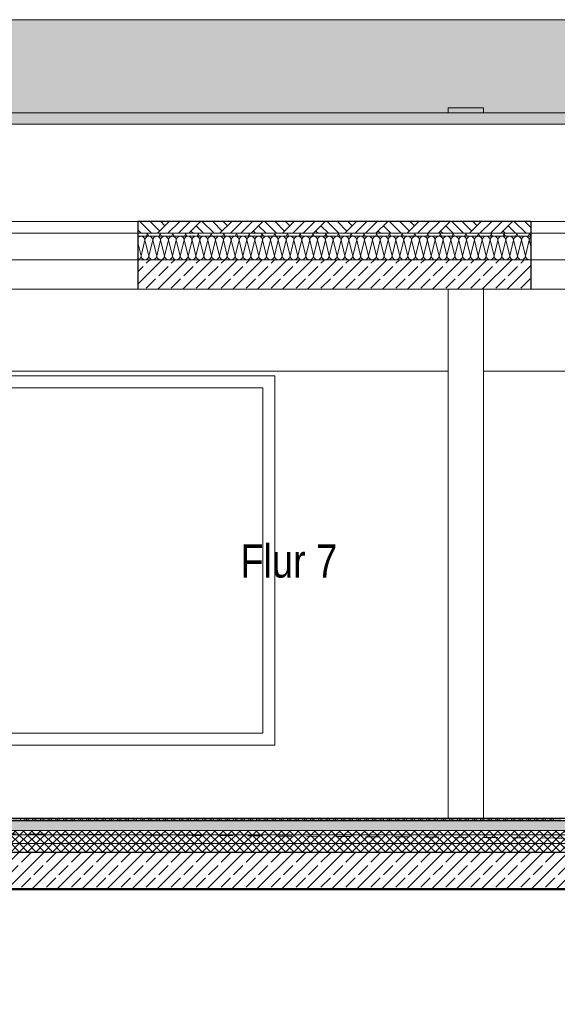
# Model space of a CAD drawing. Header units: metres. Extents: x -80 to 1923, y -189 to 69.
# Tile 249 of 256: x 1860.72 to 1864.38, y -186.52 to -179.82. Entities that reach past the tile are written whole.
import ezdxf

# ---------------------------------------------------------------- set-up
doc = ezdxf.new("R2010")
doc.units = ezdxf.units.M
doc.header["$MEASUREMENT"] = 0
doc.linetypes.add('Strichlinie_ eng', pattern=[0.115, 0.075, -0.04])
for name, color, linetype in [('00 Linien_Kreise_Splines', 7, 'Continuous'), ('Neubau_0', 7, 'Continuous'), ('Neubau_00 Schraffuren', 7, 'Continuous'), ('Neubau_10 Stütze Stahl', 7, 'Continuous'), ('Neubau_10 Wand außen', 7, 'Continuous'), ('Neubau_20 Bodenaufbau', 7, 'Continuous'), ('Neubau_20 Fundament_Bodenplatte', 7, 'Continuous'), ('Neubau_20 Unterzüge', 7, 'Continuous'), ('Neubau_30 Dach', 7, 'Continuous'), ('Neubau_90 Allgemein Beschriftung', 7, 'Continuous')]:
    doc.layers.add(name, color=color, linetype=linetype)
doc.styles.add('ERSTELLTER_STIL_2', font='ARIALN.TTF')
doc.linetypes.add('Gras', pattern='A,0,[6,995_ARC_250 PAU_GR+SC_2607011.Shx,S=0.007937,R=0,X=0,Y=0.039752],-1,0', length=1)
pattern_1 = [(45, (1852.80192, -185.2541), (-0.0848528, 0.0848528), []), (45, (1852.7595, -185.21168), (-0.0848528, 0.0848528), [0.09, -0.03])]
pattern_2 = [(45, (1852.80192, -185.254102), (-0.02828427, 0.02828427), []), (135, (1852.80192, -185.254102), (0.02828427, 0.02828427), [])]

# ---------------------------------------------------------------- blocks, each defined once
blk = doc.blocks.new('*X726', base_point=(1852.8019, -185.2541))
at = {"layer": 'Neubau_30 Dach', "color": 8, "linetype": 'Continuous', "lineweight": 18}
for p, q in [((1861.5486, -181.4274), (1861.526, -181.337)), ((1861.5486, -181.4274), (1861.5753, -181.3208)), ((1861.6019, -181.4274), (1861.5753, -181.3208)), ((1861.6019, -181.4274), (1861.6286, -181.3208)), ((1861.6553, -181.4274), (1861.6286, -181.3208)), ((1861.6553, -181.4274), (1861.6819, -181.3208)), ((1861.7086, -181.4274), (1861.6819, -181.3208)), ((1861.7086, -181.4274), (1861.7353, -181.3208)), ((1861.7619, -181.4274), (1861.7353, -181.3208)), ((1861.7619, -181.4274), (1861.7886, -181.3208)), ((1861.8153, -181.4274), (1861.7886, -181.3208)), ((1861.8153, -181.4274), (1861.8419, -181.3208)), ((1861.8686, -181.4274), (1861.8419, -181.3208)), ((1861.8686, -181.4274), (1861.8953, -181.3208)), ((1861.9219, -181.4274), (1861.8953, -181.3208)), ((1861.9219, -181.4274), (1861.9486, -181.3208)), ((1861.9753, -181.4274), (1861.9486, -181.3208)), ((1861.9753, -181.4274), (1862.0019, -181.3208)), ((1862.0286, -181.4274), (1862.0019, -181.3208)), ((1862.0286, -181.4274), (1862.0553, -181.3208)), ((1862.0819, -181.4274), (1862.0553, -181.3208)), ((1862.0819, -181.4274), (1862.1086, -181.3208)), ((1862.1353, -181.4274), (1862.1086, -181.3208)), ((1862.1353, -181.4274), (1862.1619, -181.3208)), ((1862.1886, -181.4274), (1862.1619, -181.3208)), ((1862.1886, -181.4274), (1862.2153, -181.3208)), ((1862.2419, -181.4274), (1862.2153, -181.3208)), ((1862.2419, -181.4274), (1862.2686, -181.3208)), ((1862.2953, -181.4274), (1862.2686, -181.3208)), ((1862.2953, -181.4274), (1862.3219, -181.3208)), ((1862.3486, -181.4274), (1862.3219, -181.3208)), ((1862.3486, -181.4274), (1862.3753, -181.3208)), ((1862.4019, -181.4274), (1862.3753, -181.3208)), ((1862.4019, -181.4274), (1862.4286, -181.3208)), ((1862.4553, -181.4274), (1862.4286, -181.3208)), ((1862.4553, -181.4274), (1862.4819, -181.3208)), ((1862.5086, -181.4274), (1862.4819, -181.3208)), ((1862.5086, -181.4274), (1862.5353, -181.3208)), ((1862.5619, -181.4274), (1862.5353, -181.3208)), ((1862.5619, -181.4274), (1862.5886, -181.3208)), ((1862.6153, -181.4274), (1862.5886, -181.3208)), ((1862.6153, -181.4274), (1862.6419, -181.3208)), ((1862.6686, -181.4274), (1862.6419, -181.3208)), ((1862.6686, -181.4274), (1862.6953, -181.3208)), ((1862.7219, -181.4274), (1862.6953, -181.3208)), ((1862.7219, -181.4274), (1862.7486, -181.3208)), ((1862.7753, -181.4274), (1862.7486, -181.3208)), ((1862.7753, -181.4274), (1862.8019, -181.3208)), ((1862.8286, -181.4274), (1862.8019, -181.3208)), ((1862.8286, -181.4274), (1862.8553, -181.3208)), ((1862.8819, -181.4274), (1862.8553, -181.3208)), ((1862.8819, -181.4274), (1862.9086, -181.3208)), ((1862.9353, -181.4274), (1862.9086, -181.3208)), ((1862.9353, -181.4274), (1862.9619, -181.3208)), ((1862.9886, -181.4274), (1862.9619, -181.3208)), ((1862.9886, -181.4274), (1863.0153, -181.3208)), ((1863.0419, -181.4274), (1863.0153, -181.3208)), ((1863.0419, -181.4274), (1863.0686, -181.3208)), ((1863.0953, -181.4274), (1863.0686, -181.3208)), ((1863.0953, -181.4274), (1863.1219, -181.3208)), ((1863.1486, -181.4274), (1863.1219, -181.3208)), ((1863.1486, -181.4274), (1863.1753, -181.3208)), ((1863.2019, -181.4274), (1863.1753, -181.3208)), ((1863.2019, -181.4274), (1863.2286, -181.3208)), ((1863.2553, -181.4274), (1863.2286, -181.3208)), ((1863.2553, -181.4274), (1863.2819, -181.3208)), ((1863.3086, -181.4274), (1863.2819, -181.3208)), ((1863.3086, -181.4274), (1863.3353, -181.3208)), ((1863.3619, -181.4274), (1863.3353, -181.3208)), ((1863.3619, -181.4274), (1863.3886, -181.3208)), ((1863.4153, -181.4274), (1863.3886, -181.3208)), ((1863.4153, -181.4274), (1863.4419, -181.3208)), ((1863.4686, -181.4274), (1863.4419, -181.3208)), ((1863.4686, -181.4274), (1863.4953, -181.3208)), ((1863.5219, -181.4274), (1863.4953, -181.3208)), ((1863.5219, -181.4274), (1863.5486, -181.3208)), ((1863.5753, -181.4274), (1863.5486, -181.3208)), ((1863.5753, -181.4274), (1863.6019, -181.3208)), ((1863.6286, -181.4274), (1863.6019, -181.3208)), ((1863.6286, -181.4274), (1863.6553, -181.3208)), ((1863.6819, -181.4274), (1863.6553, -181.3208)), ((1863.6819, -181.4274), (1863.7086, -181.3208)), ((1863.7353, -181.4274), (1863.7086, -181.3208)), ((1863.7353, -181.4274), (1863.7619, -181.3208)), ((1863.7886, -181.4274), (1863.7619, -181.3208)), ((1863.7886, -181.4274), (1863.8153, -181.3208)), ((1863.8419, -181.4274), (1863.8153, -181.3208)), ((1863.8419, -181.4274), (1863.8686, -181.3208)), ((1863.8953, -181.4274), (1863.8686, -181.3208)), ((1863.8953, -181.4274), (1863.9219, -181.3208)), ((1863.9486, -181.4274), (1863.9219, -181.3208)), ((1863.9486, -181.4274), (1863.9753, -181.3208)), ((1864.0019, -181.4274), (1863.9753, -181.3208)), ((1864.0019, -181.4274), (1864.0286, -181.3208)), ((1864.0553, -181.4274), (1864.0286, -181.3208)), ((1864.0553, -181.4274), (1864.0819, -181.3208)), ((1864.1086, -181.4274), (1864.0819, -181.3208)), ((1864.1086, -181.4274), (1864.1353, -181.3208)), ((1864.1619, -181.4274), (1864.1353, -181.3208)), ((1864.1619, -181.4274), (1864.1886, -181.3208)), ((1864.1987, -181.3613), (1864.1886, -181.3208))]:
    blk.add_line(p, q, dxfattribs=at)
for centre, start, end in [((1861.5486, -181.3208), 90, 148.02086), ((1861.5486, -181.3208), 0, 90), ((1861.6019, -181.3208), 90, 180), ((1861.6019, -181.3208), 0, 90), ((1861.6553, -181.3208), 90, 180), ((1861.6553, -181.3208), 0, 90), ((1861.7086, -181.3208), 90, 180), ((1861.7086, -181.3208), 0, 90), ((1861.7619, -181.3208), 90, 180), ((1861.7619, -181.3208), 0, 90), ((1861.8153, -181.3208), 90, 180), ((1861.8153, -181.3208), 0, 90), ((1861.8686, -181.3208), 90, 180), ((1861.8686, -181.3208), 0, 90), ((1861.9219, -181.3208), 90, 180), ((1861.9219, -181.3208), 0, 90), ((1861.9753, -181.3208), 90, 180), ((1861.9753, -181.3208), 0, 90), ((1862.0286, -181.3208), 90, 180), ((1862.0286, -181.3208), 0, 90), ((1862.0819, -181.3208), 90, 180), ((1862.0819, -181.3208), 0, 90), ((1862.1353, -181.3208), 90, 180), ((1862.1353, -181.3208), 0, 90), ((1862.1886, -181.3208), 90, 180), ((1862.1886, -181.3208), 0, 90), ((1862.2419, -181.3208), 90, 180), ((1862.2419, -181.3208), 0, 90), ((1862.2953, -181.3208), 90, 180), ((1862.2953, -181.3208), 0, 90), ((1862.3486, -181.3208), 90, 180), ((1862.3486, -181.3208), 0, 90), ((1862.4019, -181.3208), 90, 180), ((1862.4019, -181.3208), 0, 90), ((1862.4553, -181.3208), 90, 180), ((1862.4553, -181.3208), 0, 90), ((1862.5086, -181.3208), 90, 180), ((1862.5086, -181.3208), 0, 90), ((1862.5619, -181.3208), 90, 180), ((1862.5619, -181.3208), 0, 90), ((1862.6153, -181.3208), 90, 180), ((1862.6153, -181.3208), 0, 90), ((1862.6686, -181.3208), 90, 180), ((1862.6686, -181.3208), 0, 90), ((1862.7219, -181.3208), 90, 180), ((1862.7219, -181.3208), 0, 90), ((1862.7753, -181.3208), 90, 180), ((1862.7753, -181.3208), 0, 90), ((1862.8286, -181.3208), 90, 180), ((1862.8286, -181.3208), 0, 90), ((1862.8819, -181.3208), 90, 180), ((1862.8819, -181.3208), 0, 90), ((1862.9353, -181.3208), 90, 180), ((1862.9353, -181.3208), 0, 90), ((1862.9886, -181.3208), 90, 180), ((1862.9886, -181.3208), 0, 90), ((1863.0419, -181.3208), 90, 180), ((1863.0419, -181.3208), 0, 90), ((1863.0953, -181.3208), 90, 180), ((1863.0953, -181.3208), 0, 90), ((1863.1486, -181.3208), 90, 180), ((1863.1486, -181.3208), 0, 90), ((1863.2019, -181.3208), 90, 180), ((1863.2019, -181.3208), 0, 90), ((1863.2553, -181.3208), 90, 180), ((1863.2553, -181.3208), 0, 90), ((1863.3086, -181.3208), 90, 180), ((1863.3086, -181.3208), 0, 90), ((1863.3619, -181.3208), 90, 180), ((1863.3619, -181.3208), 0, 90), ((1863.4153, -181.3208), 90, 180), ((1863.4153, -181.3208), 0, 90), ((1863.4686, -181.3208), 90, 180), ((1863.4686, -181.3208), 0, 90), ((1863.5219, -181.3208), 90, 180), ((1863.5219, -181.3208), 0, 90), ((1863.5753, -181.3208), 90, 180), ((1863.5753, -181.3208), 0, 90), ((1863.6286, -181.3208), 90, 180), ((1863.6286, -181.3208), 0, 90), ((1863.6819, -181.3208), 90, 180), ((1863.6819, -181.3208), 0, 90), ((1863.7353, -181.3208), 90, 180), ((1863.7353, -181.3208), 0, 90), ((1863.7886, -181.3208), 90, 180), ((1863.7886, -181.3208), 0, 90), ((1863.8419, -181.3208), 90, 180), ((1863.8419, -181.3208), 0, 90), ((1863.8953, -181.3208), 90, 180), ((1863.8953, -181.3208), 0, 90), ((1863.9486, -181.3208), 90, 180), ((1863.9486, -181.3208), 0, 90), ((1864.0019, -181.3208), 90, 180), ((1864.0019, -181.3208), 0, 90), ((1864.0553, -181.3208), 90, 180), ((1864.0553, -181.3208), 0, 90), ((1864.1086, -181.3208), 90, 180), ((1864.1086, -181.3208), 0, 90), ((1864.1619, -181.3208), 90, 180), ((1864.1619, -181.3208), 0, 90), ((1864.2153, -181.3208), 128.3239, 180), ((1861.5219, -181.4274), 278.72888, 0), ((1861.5753, -181.4274), 180, 270), ((1861.5753, -181.4274), 270, 0), ((1861.6286, -181.4274), 180, 270), ((1861.6286, -181.4274), 270, 0), ((1861.6819, -181.4274), 180, 270), ((1861.6819, -181.4274), 270, 0), ((1861.7353, -181.4274), 180, 270), ((1861.7353, -181.4274), 270, 0), ((1861.7886, -181.4274), 180, 270), ((1861.7886, -181.4274), 270, 0), ((1861.8419, -181.4274), 180, 270), ((1861.8419, -181.4274), 270, 0), ((1861.8953, -181.4274), 180, 270), ((1861.8953, -181.4274), 270, 0), ((1861.9486, -181.4274), 180, 270), ((1861.9486, -181.4274), 270, 0), ((1862.0019, -181.4274), 180, 270), ((1862.0019, -181.4274), 270, 0), ((1862.0553, -181.4274), 180, 270), ((1862.0553, -181.4274), 270, 0), ((1862.1086, -181.4274), 180, 270), ((1862.1086, -181.4274), 270, 0), ((1862.1619, -181.4274), 180, 270), ((1862.1619, -181.4274), 270, 0), ((1862.2153, -181.4274), 180, 270), ((1862.2153, -181.4274), 270, 0), ((1862.2686, -181.4274), 180, 270), ((1862.2686, -181.4274), 270, 0), ((1862.3219, -181.4274), 180, 270), ((1862.3219, -181.4274), 270, 0), ((1862.3753, -181.4274), 180, 270), ((1862.3753, -181.4274), 270, 0), ((1862.4286, -181.4274), 180, 270), ((1862.4286, -181.4274), 270, 0), ((1862.4819, -181.4274), 180, 270), ((1862.4819, -181.4274), 270, 0), ((1862.5353, -181.4274), 180, 270), ((1862.5353, -181.4274), 270, 0), ((1862.5886, -181.4274), 180, 270), ((1862.5886, -181.4274), 270, 0), ((1862.6419, -181.4274), 180, 270), ((1862.6419, -181.4274), 270, 0), ((1862.6953, -181.4274), 180, 270), ((1862.6953, -181.4274), 270, 0), ((1862.7486, -181.4274), 180, 270), ((1862.7486, -181.4274), 270, 0), ((1862.8019, -181.4274), 180, 270), ((1862.8019, -181.4274), 270, 0), ((1862.8553, -181.4274), 180, 270), ((1862.8553, -181.4274), 270, 0), ((1862.9086, -181.4274), 180, 270), ((1862.9086, -181.4274), 270, 0), ((1862.9619, -181.4274), 180, 270), ((1862.9619, -181.4274), 270, 0), ((1863.0153, -181.4274), 180, 270), ((1863.0153, -181.4274), 270, 0), ((1863.0686, -181.4274), 180, 270), ((1863.0686, -181.4274), 270, 0), ((1863.1219, -181.4274), 180, 270), ((1863.1219, -181.4274), 270, 0), ((1863.1753, -181.4274), 180, 270), ((1863.1753, -181.4274), 270, 0), ((1863.2286, -181.4274), 180, 270), ((1863.2286, -181.4274), 270, 0), ((1863.2819, -181.4274), 180, 270), ((1863.2819, -181.4274), 270, 0), ((1863.3353, -181.4274), 180, 270), ((1863.3353, -181.4274), 270, 0), ((1863.3886, -181.4274), 180, 270), ((1863.3886, -181.4274), 270, 0), ((1863.4419, -181.4274), 180, 270), ((1863.4419, -181.4274), 270, 0), ((1863.4953, -181.4274), 180, 270), ((1863.4953, -181.4274), 270, 0), ((1863.5486, -181.4274), 180, 270), ((1863.5486, -181.4274), 270, 0), ((1863.6019, -181.4274), 180, 270), ((1863.6019, -181.4274), 270, 0), ((1863.6553, -181.4274), 180, 270), ((1863.6553, -181.4274), 270, 0), ((1863.7086, -181.4274), 180, 270), ((1863.7086, -181.4274), 270, 0), ((1863.7619, -181.4274), 180, 270), ((1863.7619, -181.4274), 270, 0), ((1863.8153, -181.4274), 180, 270), ((1863.8153, -181.4274), 270, 0), ((1863.8686, -181.4274), 180, 270), ((1863.8686, -181.4274), 270, 0), ((1863.9219, -181.4274), 180, 270), ((1863.9219, -181.4274), 270, 0), ((1863.9753, -181.4274), 180, 270), ((1863.9753, -181.4274), 270, 0), ((1864.0286, -181.4274), 180, 270), ((1864.0286, -181.4274), 270, 0), ((1864.0819, -181.4274), 180, 270), ((1864.0819, -181.4274), 270, 0), ((1864.1353, -181.4274), 180, 270), ((1864.1353, -181.4274), 270, 0), ((1864.1886, -181.4274), 180, 270), ((1864.1886, -181.4274), 270, 292.32709)]:
    blk.add_arc(centre, 0.0267, start, end, dxfattribs=at)
blk = doc.blocks.new('*X730', base_point=(1852.8019, -185.2541))
at = {"layer": 'Neubau_20 Bodenaufbau', "color": 7, "linetype": 'Continuous', "lineweight": 13}
for p, q in [((1860.6769, -185.2654), (1860.7294, -185.2654)), ((1860.7294, -185.2541), (1860.7294, -185.2691)), ((1860.7294, -185.2654), (1860.7819, -185.2654)), ((1860.7594, -185.2541), (1860.7594, -185.2691)), ((1860.7707, -185.2541), (1860.7707, -185.2691)), ((1860.7819, -185.2541), (1860.7819, -185.2691)), ((1860.7819, -185.2654), (1860.8344, -185.2654)), ((1860.8119, -185.2541), (1860.8119, -185.2691)), ((1860.8232, -185.2541), (1860.8232, -185.2691)), ((1860.8344, -185.2541), (1860.8344, -185.2691)), ((1860.8344, -185.2654), (1860.8869, -185.2654)), ((1860.8644, -185.2541), (1860.8644, -185.2691)), ((1860.8757, -185.2541), (1860.8757, -185.2691)), ((1860.8869, -185.2541), (1860.8869, -185.2691)), ((1860.8869, -185.2654), (1860.9394, -185.2654)), ((1860.9169, -185.2541), (1860.9169, -185.2691)), ((1860.9282, -185.2541), (1860.9282, -185.2691)), ((1860.9394, -185.2541), (1860.9394, -185.2691)), ((1860.9394, -185.2654), (1860.9919, -185.2654)), ((1860.9694, -185.2541), (1860.9694, -185.2691)), ((1860.9807, -185.2541), (1860.9807, -185.2691)), ((1860.9919, -185.2541), (1860.9919, -185.2691)), ((1860.9919, -185.2654), (1861.0444, -185.2654)), ((1861.0219, -185.2541), (1861.0219, -185.2691)), ((1861.0332, -185.2541), (1861.0332, -185.2691)), ((1861.0444, -185.2541), (1861.0444, -185.2691)), ((1861.0444, -185.2654), (1861.0969, -185.2654)), ((1861.0744, -185.2541), (1861.0744, -185.2691)), ((1861.0857, -185.2541), (1861.0857, -185.2691)), ((1861.0969, -185.2541), (1861.0969, -185.2691)), ((1861.0969, -185.2654), (1861.1494, -185.2654)), ((1861.1269, -185.2541), (1861.1269, -185.2691)), ((1861.1382, -185.2541), (1861.1382, -185.2691)), ((1861.1494, -185.2541), (1861.1494, -185.2691)), ((1861.1494, -185.2654), (1861.2019, -185.2654)), ((1861.1794, -185.2541), (1861.1794, -185.2691)), ((1861.1907, -185.2541), (1861.1907, -185.2691)), ((1861.2019, -185.2541), (1861.2019, -185.2691)), ((1861.2019, -185.2654), (1861.2544, -185.2654)), ((1861.2319, -185.2541), (1861.2319, -185.2691)), ((1861.2432, -185.2541), (1861.2432, -185.2691)), ((1861.2544, -185.2541), (1861.2544, -185.2691)), ((1861.2544, -185.2654), (1861.3069, -185.2654)), ((1861.2844, -185.2541), (1861.2844, -185.2691)), ((1861.2957, -185.2541), (1861.2957, -185.2691)), ((1861.3069, -185.2541), (1861.3069, -185.2691)), ((1861.3069, -185.2654), (1861.3594, -185.2654)), ((1861.3369, -185.2541), (1861.3369, -185.2691)), ((1861.3482, -185.2541), (1861.3482, -185.2691)), ((1861.3594, -185.2541), (1861.3594, -185.2691)), ((1861.3594, -185.2654), (1861.4119, -185.2654)), ((1861.3894, -185.2541), (1861.3894, -185.2691)), ((1861.4007, -185.2541), (1861.4007, -185.2691)), ((1861.4119, -185.2541), (1861.4119, -185.2691)), ((1861.4119, -185.2654), (1861.4644, -185.2654)), ((1861.4419, -185.2541), (1861.4419, -185.2691)), ((1861.4532, -185.2541), (1861.4532, -185.2691)), ((1861.4644, -185.2541), (1861.4644, -185.2691)), ((1861.4644, -185.2654), (1861.5169, -185.2654)), ((1861.4944, -185.2541), (1861.4944, -185.2691)), ((1861.5057, -185.2541), (1861.5057, -185.2691)), ((1861.5169, -185.2541), (1861.5169, -185.2691)), ((1861.5169, -185.2654), (1861.5694, -185.2654)), ((1861.5469, -185.2541), (1861.5469, -185.2691)), ((1861.5582, -185.2541), (1861.5582, -185.2691)), ((1861.5694, -185.2541), (1861.5694, -185.2691)), ((1861.5694, -185.2654), (1861.6219, -185.2654)), ((1861.5994, -185.2541), (1861.5994, -185.2691)), ((1861.6107, -185.2541), (1861.6107, -185.2691)), ((1861.6219, -185.2541), (1861.6219, -185.2691)), ((1861.6219, -185.2654), (1861.6744, -185.2654)), ((1861.6519, -185.2541), (1861.6519, -185.2691)), ((1861.6632, -185.2541), (1861.6632, -185.2691)), ((1861.6744, -185.2541), (1861.6744, -185.2691)), ((1861.6744, -185.2654), (1861.7269, -185.2654)), ((1861.7044, -185.2541), (1861.7044, -185.2691)), ((1861.7157, -185.2541), (1861.7157, -185.2691)), ((1861.7269, -185.2541), (1861.7269, -185.2691)), ((1861.7269, -185.2654), (1861.7794, -185.2654)), ((1861.7569, -185.2541), (1861.7569, -185.2691)), ((1861.7682, -185.2541), (1861.7682, -185.2691)), ((1861.7794, -185.2541), (1861.7794, -185.2691)), ((1861.7794, -185.2654), (1861.8319, -185.2654)), ((1861.8094, -185.2541), (1861.8094, -185.2691)), ((1861.8207, -185.2541), (1861.8207, -185.2691)), ((1861.8319, -185.2541), (1861.8319, -185.2691)), ((1861.8319, -185.2654), (1861.8844, -185.2654)), ((1861.8619, -185.2541), (1861.8619, -185.2691)), ((1861.8732, -185.2541), (1861.8732, -185.2691)), ((1861.8844, -185.2541), (1861.8844, -185.2691)), ((1861.8844, -185.2654), (1861.9369, -185.2654)), ((1861.9144, -185.2541), (1861.9144, -185.2691)), ((1861.9257, -185.2541), (1861.9257, -185.2691)), ((1861.9369, -185.2541), (1861.9369, -185.2691)), ((1861.9369, -185.2654), (1861.9894, -185.2654)), ((1861.9669, -185.2541), (1861.9669, -185.2691)), ((1861.9782, -185.2541), (1861.9782, -185.2691)), ((1861.9894, -185.2541), (1861.9894, -185.2691)), ((1861.9894, -185.2654), (1862.0419, -185.2654)), ((1862.0194, -185.2541), (1862.0194, -185.2691)), ((1862.0307, -185.2541), (1862.0307, -185.2691)), ((1862.0419, -185.2541), (1862.0419, -185.2691)), ((1862.0419, -185.2654), (1862.0944, -185.2654)), ((1862.0719, -185.2541), (1862.0719, -185.2691)), ((1862.0832, -185.2541), (1862.0832, -185.2691)), ((1862.0944, -185.2541), (1862.0944, -185.2691)), ((1862.0944, -185.2654), (1862.1469, -185.2654)), ((1862.1244, -185.2541), (1862.1244, -185.2691)), ((1862.1357, -185.2541), (1862.1357, -185.2691)), ((1862.1469, -185.2541), (1862.1469, -185.2691)), ((1862.1469, -185.2654), (1862.1994, -185.2654)), ((1862.1769, -185.2541), (1862.1769, -185.2691)), ((1862.1882, -185.2541), (1862.1882, -185.2691)), ((1862.1994, -185.2541), (1862.1994, -185.2691)), ((1862.1994, -185.2654), (1862.2519, -185.2654)), ((1862.2294, -185.2541), (1862.2294, -185.2691)), ((1862.2407, -185.2541), (1862.2407, -185.2691)), ((1862.2519, -185.2541), (1862.2519, -185.2691)), ((1862.2519, -185.2654), (1862.3044, -185.2654)), ((1862.2819, -185.2541), (1862.2819, -185.2691)), ((1862.2932, -185.2541), (1862.2932, -185.2691)), ((1862.3044, -185.2541), (1862.3044, -185.2691)), ((1862.3044, -185.2654), (1862.3569, -185.2654)), ((1862.3344, -185.2541), (1862.3344, -185.2691)), ((1862.3457, -185.2541), (1862.3457, -185.2691)), ((1862.3569, -185.2541), (1862.3569, -185.2691)), ((1862.3569, -185.2654), (1862.4094, -185.2654)), ((1862.3869, -185.2541), (1862.3869, -185.2691)), ((1862.3982, -185.2541), (1862.3982, -185.2691)), ((1862.4094, -185.2541), (1862.4094, -185.2691)), ((1862.4094, -185.2654), (1862.4619, -185.2654)), ((1862.4394, -185.2541), (1862.4394, -185.2691)), ((1862.4507, -185.2541), (1862.4507, -185.2691)), ((1862.4619, -185.2541), (1862.4619, -185.2691)), ((1862.4619, -185.2654), (1862.5144, -185.2654)), ((1862.4919, -185.2541), (1862.4919, -185.2691)), ((1862.5032, -185.2541), (1862.5032, -185.2691)), ((1862.5144, -185.2541), (1862.5144, -185.2691)), ((1862.5144, -185.2654), (1862.5669, -185.2654)), ((1862.5444, -185.2541), (1862.5444, -185.2691)), ((1862.5557, -185.2541), (1862.5557, -185.2691)), ((1862.5669, -185.2541), (1862.5669, -185.2691)), ((1862.5669, -185.2654), (1862.6194, -185.2654)), ((1862.5969, -185.2541), (1862.5969, -185.2691)), ((1862.6082, -185.2541), (1862.6082, -185.2691)), ((1862.6194, -185.2541), (1862.6194, -185.2691)), ((1862.6194, -185.2654), (1862.6719, -185.2654)), ((1862.6494, -185.2541), (1862.6494, -185.2691)), ((1862.6607, -185.2541), (1862.6607, -185.2691)), ((1862.6719, -185.2541), (1862.6719, -185.2691)), ((1862.6719, -185.2654), (1862.7244, -185.2654)), ((1862.7019, -185.2541), (1862.7019, -185.2691)), ((1862.7132, -185.2541), (1862.7132, -185.2691)), ((1862.7244, -185.2541), (1862.7244, -185.2691)), ((1862.7244, -185.2654), (1862.7769, -185.2654)), ((1862.7544, -185.2541), (1862.7544, -185.2691)), ((1862.7657, -185.2541), (1862.7657, -185.2691)), ((1862.7769, -185.2541), (1862.7769, -185.2691)), ((1862.7769, -185.2654), (1862.8294, -185.2654)), ((1862.8069, -185.2541), (1862.8069, -185.2691)), ((1862.8182, -185.2541), (1862.8182, -185.2691)), ((1862.8294, -185.2541), (1862.8294, -185.2691)), ((1862.8294, -185.2654), (1862.8819, -185.2654)), ((1862.8594, -185.2541), (1862.8594, -185.2691)), ((1862.8707, -185.2541), (1862.8707, -185.2691)), ((1862.8819, -185.2541), (1862.8819, -185.2691)), ((1862.8819, -185.2654), (1862.9344, -185.2654)), ((1862.9119, -185.2541), (1862.9119, -185.2691)), ((1862.9232, -185.2541), (1862.9232, -185.2691)), ((1862.9344, -185.2541), (1862.9344, -185.2691)), ((1862.9344, -185.2654), (1862.9869, -185.2654)), ((1862.9644, -185.2541), (1862.9644, -185.2691)), ((1862.9757, -185.2541), (1862.9757, -185.2691)), ((1862.9869, -185.2541), (1862.9869, -185.2691)), ((1862.9869, -185.2654), (1863.0394, -185.2654)), ((1863.0169, -185.2541), (1863.0169, -185.2691)), ((1863.0282, -185.2541), (1863.0282, -185.2691)), ((1863.0394, -185.2541), (1863.0394, -185.2691)), ((1863.0394, -185.2654), (1863.0919, -185.2654)), ((1863.0694, -185.2541), (1863.0694, -185.2691)), ((1863.0807, -185.2541), (1863.0807, -185.2691)), ((1863.0919, -185.2541), (1863.0919, -185.2691)), ((1863.0919, -185.2654), (1863.1444, -185.2654)), ((1863.1219, -185.2541), (1863.1219, -185.2691)), ((1863.1332, -185.2541), (1863.1332, -185.2691)), ((1863.1444, -185.2541), (1863.1444, -185.2691)), ((1863.1444, -185.2654), (1863.1969, -185.2654)), ((1863.1744, -185.2541), (1863.1744, -185.2691)), ((1863.1857, -185.2541), (1863.1857, -185.2691)), ((1863.1969, -185.2541), (1863.1969, -185.2691)), ((1863.1969, -185.2654), (1863.2494, -185.2654)), ((1863.2269, -185.2541), (1863.2269, -185.2691)), ((1863.2382, -185.2541), (1863.2382, -185.2691)), ((1863.2494, -185.2541), (1863.2494, -185.2691)), ((1863.2494, -185.2654), (1863.3019, -185.2654)), ((1863.2794, -185.2541), (1863.2794, -185.2691)), ((1863.2907, -185.2541), (1863.2907, -185.2691)), ((1863.3019, -185.2541), (1863.3019, -185.2691)), ((1863.3019, -185.2654), (1863.3544, -185.2654)), ((1863.3319, -185.2541), (1863.3319, -185.2691)), ((1863.3432, -185.2541), (1863.3432, -185.2691)), ((1863.3544, -185.2541), (1863.3544, -185.2691)), ((1863.3544, -185.2654), (1863.4069, -185.2654)), ((1863.3844, -185.2541), (1863.3844, -185.2691)), ((1863.3957, -185.2541), (1863.3957, -185.2691)), ((1863.4069, -185.2541), (1863.4069, -185.2691)), ((1863.4069, -185.2654), (1863.4594, -185.2654)), ((1863.4369, -185.2541), (1863.4369, -185.2691)), ((1863.4482, -185.2541), (1863.4482, -185.2691)), ((1863.4594, -185.2541), (1863.4594, -185.2691)), ((1863.4594, -185.2654), (1863.5119, -185.2654)), ((1863.4894, -185.2541), (1863.4894, -185.2691)), ((1863.5007, -185.2541), (1863.5007, -185.2691)), ((1863.5119, -185.2541), (1863.5119, -185.2691)), ((1863.5119, -185.2654), (1863.5644, -185.2654)), ((1863.5419, -185.2541), (1863.5419, -185.2691)), ((1863.5532, -185.2541), (1863.5532, -185.2691)), ((1863.5644, -185.2541), (1863.5644, -185.2691)), ((1863.5644, -185.2654), (1863.6169, -185.2654)), ((1863.5944, -185.2541), (1863.5944, -185.2691)), ((1863.6057, -185.2541), (1863.6057, -185.2691)), ((1863.6169, -185.2541), (1863.6169, -185.2691)), ((1863.6169, -185.2654), (1863.6694, -185.2654)), ((1863.6469, -185.2541), (1863.6469, -185.2691)), ((1863.6582, -185.2541), (1863.6582, -185.2691)), ((1863.6694, -185.2541), (1863.6694, -185.2691)), ((1863.6694, -185.2654), (1863.7219, -185.2654)), ((1863.6994, -185.2541), (1863.6994, -185.2691)), ((1863.7107, -185.2541), (1863.7107, -185.2691)), ((1863.7219, -185.2541), (1863.7219, -185.2691)), ((1863.7219, -185.2654), (1863.7744, -185.2654)), ((1863.7519, -185.2541), (1863.7519, -185.2691)), ((1863.7632, -185.2541), (1863.7632, -185.2691)), ((1863.7744, -185.2541), (1863.7744, -185.2691)), ((1863.7744, -185.2654), (1863.8269, -185.2654)), ((1863.8044, -185.2541), (1863.8044, -185.2691)), ((1863.8157, -185.2541), (1863.8157, -185.2691)), ((1863.8269, -185.2541), (1863.8269, -185.2691)), ((1863.8269, -185.2654), (1863.8794, -185.2654)), ((1863.8569, -185.2541), (1863.8569, -185.2691)), ((1863.8682, -185.2541), (1863.8682, -185.2691)), ((1863.8794, -185.2541), (1863.8794, -185.2691)), ((1863.8794, -185.2654), (1863.9319, -185.2654)), ((1863.9094, -185.2541), (1863.9094, -185.2691)), ((1863.9207, -185.2541), (1863.9207, -185.2691)), ((1863.9319, -185.2541), (1863.9319, -185.2691)), ((1863.9319, -185.2654), (1863.9844, -185.2654)), ((1863.9619, -185.2541), (1863.9619, -185.2691)), ((1863.9732, -185.2541), (1863.9732, -185.2691)), ((1863.9844, -185.2541), (1863.9844, -185.2691)), ((1863.9844, -185.2654), (1864.0369, -185.2654)), ((1864.0144, -185.2541), (1864.0144, -185.2691)), ((1864.0257, -185.2541), (1864.0257, -185.2691)), ((1864.0369, -185.2541), (1864.0369, -185.2691)), ((1864.0369, -185.2654), (1864.0894, -185.2654)), ((1864.0669, -185.2541), (1864.0669, -185.2691)), ((1864.0782, -185.2541), (1864.0782, -185.2691)), ((1864.0894, -185.2541), (1864.0894, -185.2691)), ((1864.0894, -185.2654), (1864.1419, -185.2654)), ((1864.1194, -185.2541), (1864.1194, -185.2691)), ((1864.1307, -185.2541), (1864.1307, -185.2691)), ((1864.1419, -185.2541), (1864.1419, -185.2691)), ((1864.1419, -185.2654), (1864.1944, -185.2654)), ((1864.1719, -185.2541), (1864.1719, -185.2691)), ((1864.1832, -185.2541), (1864.1832, -185.2691)), ((1864.1944, -185.2541), (1864.1944, -185.2691)), ((1864.1944, -185.2654), (1864.2469, -185.2654)), ((1864.2244, -185.2541), (1864.2244, -185.2691)), ((1864.2357, -185.2541), (1864.2357, -185.2691)), ((1864.2469, -185.2541), (1864.2469, -185.2691)), ((1864.2469, -185.2654), (1864.2994, -185.2654)), ((1864.2769, -185.2541), (1864.2769, -185.2691)), ((1864.2882, -185.2541), (1864.2882, -185.2691)), ((1864.2994, -185.2541), (1864.2994, -185.2691)), ((1864.2994, -185.2654), (1864.3519, -185.2654)), ((1864.3294, -185.2541), (1864.3294, -185.2691)), ((1864.3407, -185.2541), (1864.3407, -185.2691)), ((1864.3519, -185.2541), (1864.3519, -185.2691)), ((1864.3519, -185.2654), (1864.4044, -185.2654))]:
    blk.add_line(p, q, dxfattribs=at)

msp = doc.modelspace()

# ---------------------------------------------------------------- hatches: boundary and pattern name
at = {"layer": 'Neubau_00 Schraffuren', "linetype": 'Continuous', "lineweight": 0, "true_color": 0x00101f}
msp.add_hatch(color=168, dxfattribs=at).paths.add_polyline_path([(1868.0894, -179.8217), (1854.2353, -179.8217), (1854.2353, -180.4579), (1855.058, -180.7371), (1855.058, -180.5332), (1868.3114, -180.5332), (1870.1907, -180.5347)])
at = {"layer": 'Neubau_20 Bodenaufbau', "linetype": 'Continuous', "lineweight": 0, "true_color": 0x000000}
h = msp.add_hatch(dxfattribs=at)
h.set_pattern_fill('Beton_unbewehrt_0003', color=18, style=0, pattern_type=2)
h.set_pattern_definition([(45, (1852.80192, -185.2541), (-0.0707107, 0.0707107), [0.075, -0.025]), (45, (1852.80192, -185.18339), (-0.0707107, 0.0707107), [0.075, -0.025])])
h.paths.add_polyline_path([(1857.1132, -185.2691), (1857.1132, -185.3341), (1868.3713, -185.3341), (1868.3713, -185.2691)])
at = {"layer": 'Neubau_20 Bodenaufbau', "linetype": 'Continuous', "lineweight": 18}
h = msp.add_hatch(dxfattribs=at)
h.set_pattern_fill('Dämmung_hart_1_0003', color=8, style=0, pattern_type=2)
h.set_pattern_definition(pattern_2)
h.paths.add_polyline_path([(1857.1132, -185.3341), (1857.1132, -185.3641), (1868.3713, -185.3641), (1868.3713, -185.3341)])
h = msp.add_hatch(dxfattribs=at)
h.set_pattern_fill('Dämmung_hart_1_0003', color=8, style=0, pattern_type=2)
h.set_pattern_definition(pattern_2)
h.paths.add_polyline_path([(1857.1132, -185.3641), (1857.1132, -185.4241), (1868.3713, -185.4241), (1868.3713, -185.3641)])
h = msp.add_hatch(dxfattribs=at)
h.set_pattern_fill('Dämmung_hart_1_0003', color=8, style=0, pattern_type=2)
h.set_pattern_definition(pattern_2)
h.paths.add_polyline_path([(1857.1132, -185.4841), (1868.3713, -185.4841), (1868.3713, -185.4241), (1857.1132, -185.4241)])
at = {"layer": 'Neubau_20 Fundament_Bodenplatte', "linetype": 'Continuous', "lineweight": 0, "true_color": 0x000000}
h = msp.add_hatch(dxfattribs=at)
h.set_pattern_fill('Beton_Stahlbeton_0003', color=18, style=0, pattern_type=2)
h.set_pattern_definition(pattern_1)
h.paths.add_polyline_path([(1868.3713, -185.4841), (1857.1132, -185.4841), (1857.1132, -185.7341), (1868.3713, -185.7341)])
at = {"layer": 'Neubau_30 Dach', "linetype": 'Continuous', "lineweight": 18, "true_color": 0xa88f73}
h = msp.add_hatch(dxfattribs=at)
h.set_pattern_fill('Natur_Boden_gewachsen_0003', color=33, style=0, pattern_type=2)
h.set_pattern_definition([(45, (1852.80192, -185.2541), (-0.106066, 0.106066), []), (45, (1852.76657, -185.21875), (-0.212132, 0.212132), []), (45, (1852.7312, -185.1834), (-0.212132, 0.212132), []), (135, (1852.695855, -185.148036), (0.03535534, 0.03535534), [0.15, -0.15])])
h.paths.add_polyline_path([(1861.526, -181.1941), (1861.526, -181.2741), (1864.1987, -181.2741), (1864.1987, -181.1941)])
at = {"layer": 'Neubau_30 Dach', "linetype": 'Continuous', "lineweight": 0, "true_color": 0x000000}
h = msp.add_hatch(dxfattribs=at)
h.set_pattern_fill('Dämmung_weich_0003', color=18, style=0, pattern_type=2)
h.set_pattern_definition([(60, (1852.80192, -185.2541), (-0.0649519, 0.0375), []), (120, (1852.80192, -185.2541), (0.0649519, 0.0375), [])])
h.paths.add_polyline_path([(1864.1987, -181.2741), (1861.526, -181.2741), (1861.526, -181.2941), (1864.1987, -181.2941)])
h = msp.add_hatch(dxfattribs=at)
h.set_pattern_fill('Beton_Stahlbeton_0003', color=18, style=0, pattern_type=2)
h.set_pattern_definition(pattern_1)
h.paths.add_polyline_path([(1861.526, -181.6541), (1864.1987, -181.6541), (1864.1987, -181.4541), (1861.526, -181.4541)])

# ---------------------------------------------------------------- linework, layer by layer
at = {"layer": '00 Linien_Kreise_Splines', "color": 76, "linetype": 'Strichlinie_ eng', "lineweight": 18, "true_color": 0x417e00}
msp.add_lwpolyline([(1868.3548, -185.3214), (1867.3046, -185.3843), (1866.456, -185.3897), (1865.417, -185.4176), (1864.3739, -185.3864), (1861.8955, -185.3683), (1857.1116, -185.3271), (1854.5921, -185.2429), (1852.0834, -185.1937), (1849.4562, -185.1479), (1848.2185, -185.1056), (1847.1791, -185.0231), (1846.0143, -184.9862), (1845.4321, -185.0061), (1842.777, -184.8683), (1837.9439, -184.7592)], dxfattribs=at)
at = {"layer": '00 Linien_Kreise_Splines', "color": 7, "linetype": 'Continuous', "lineweight": 50}
msp.add_lwpolyline([(1838.9168, -184.8689), (1845.3745, -185.0341), (1848.2185, -185.1056), (1849.4562, -185.1479), (1852.1047, -185.1941), (1853.48, -185.2241), (1854.2526, -185.2345), (1855.058, -185.2593), (1856.9532, -185.2541), (1856.9532, -185.7341), (1868.3715, -185.7341), (1868.3714, -185.6391), (1901.6303, -185.6391), (1901.6303, -185.3153), (1907.9703, -185.2967), (1922.339, -186.4718), (1922.7582, -186.5168)], dxfattribs=at)
at = {"layer": 'Neubau_0', "color": 103, "linetype": 'Gras', "lineweight": 18, "true_color": 0x73a881}
msp.add_line((1861.526, -181.1941), (1864.1987, -181.1941), dxfattribs=at)
at = {"layer": 'Neubau_00 Schraffuren', "color": 7, "linetype": 'Continuous', "lineweight": 13, "flags": 128}
msp.add_lwpolyline([(1868.0894, -179.8217), (1854.2353, -179.8217), (1854.2353, -180.4579), (1855.058, -180.7371), (1855.058, -180.5332), (1868.3114, -180.5332), (1870.1907, -180.5347)], close=True, dxfattribs=at)
at = {"layer": 'Neubau_10 Stütze Stahl', "color": 7, "linetype": 'Continuous', "lineweight": 18}
for p, q in [((1863.6365, -185.2541), (1863.6365, -182.212)), ((1863.8765, -185.2541), (1863.8765, -182.212))]:
    msp.add_line(p, q, dxfattribs=at)
at = {"layer": 'Neubau_10 Wand außen', "color": 7, "linetype": 'Continuous', "lineweight": 18}
for p, q in [((1868.0516, -180.4541), (1857.3532, -180.4541)), ((1863.6365, -182.212), (1863.6365, -181.6541)), ((1863.8765, -181.6541), (1863.8765, -182.212)), ((1863.6365, -182.212), (1857.3682, -182.212)), ((1868.1208, -182.212), (1863.8765, -182.212)), ((1859.4476, -182.2441), (1862.4576, -182.2441)), ((1862.4576, -182.2441), (1862.4576, -184.7541)), ((1860.9526, -182.3241), (1859.5276, -182.3241)), ((1862.3776, -182.3241), (1860.9526, -182.3241)), ((1862.3776, -184.6741), (1862.3776, -182.3241)), ((1859.5276, -184.6741), (1860.9526, -184.6741)), ((1860.9526, -184.6741), (1862.3776, -184.6741)), ((1862.4576, -184.7541), (1859.4476, -184.7541))]:
    msp.add_line(p, q, dxfattribs=at)
at = {"layer": 'Neubau_20 Bodenaufbau', "color": 7, "linetype": 'Continuous', "lineweight": 25}
for p, q in [((1868.3713, -185.2691), (1857.1132, -185.2691)), ((1868.3713, -185.4841), (1857.1132, -185.4841))]:
    msp.add_line(p, q, dxfattribs=at)
at = {"layer": 'Neubau_20 Bodenaufbau', "color": 7, "linetype": 'Continuous', "lineweight": 18}
for p, q in [((1868.3713, -185.3341), (1857.1132, -185.3341)), ((1868.3713, -185.3641), (1857.1132, -185.3641)), ((1868.3713, -185.4241), (1857.1132, -185.4241))]:
    msp.add_line(p, q, dxfattribs=at)
at = {"layer": 'Neubau_20 Bodenaufbau', "color": 7, "linetype": 'Continuous', "lineweight": 25, "flags": 128}
msp.add_lwpolyline([(1868.3713, -185.2541), (1857.1632, -185.2541), (1857.1232, -185.2541), (1857.1132, -185.2541)], dxfattribs=at)
at = {"layer": 'Neubau_20 Fundament_Bodenplatte', "color": 7, "linetype": 'Continuous', "lineweight": 13}
msp.add_line((1868.3713, -185.7341), (1857.1132, -185.7341), dxfattribs=at)
at = {"layer": 'Neubau_20 Unterzüge', "color": 7, "linetype": 'Continuous', "lineweight": 18}
for p, q in [((1863.6365, -180.4204), (1863.8765, -180.4204)), ((1863.6365, -180.4541), (1863.6365, -180.4204)), ((1863.8765, -180.4204), (1863.8765, -180.4541))]:
    msp.add_line(p, q, dxfattribs=at)
at = {"layer": 'Neubau_30 Dach', "color": 9, "linetype": 'Continuous', "lineweight": 18}
for p, q in [((1860.526, -181.1941), (1861.526, -181.1941)), ((1864.1987, -181.1941), (1865.1987, -181.1941)), ((1860.526, -181.2741), (1861.526, -181.2741)), ((1864.1987, -181.2741), (1865.1987, -181.2741)), ((1861.526, -181.4541), (1860.526, -181.4541)), ((1865.1987, -181.4541), (1864.1987, -181.4541)), ((1860.526, -181.6541), (1861.526, -181.6541)), ((1864.1987, -181.6541), (1865.1987, -181.6541))]:
    msp.add_line(p, q, dxfattribs=at)
at = {"layer": 'Neubau_30 Dach', "color": 7, "linetype": 'Continuous', "lineweight": 25}
msp.add_line((1864.1987, -181.1941), (1861.526, -181.1941), dxfattribs=at)
at = {"layer": 'Neubau_30 Dach', "color": 7, "linetype": 'Continuous', "lineweight": 18}
for p, q in [((1864.1987, -181.2741), (1861.526, -181.2741)), ((1864.1987, -181.2941), (1861.526, -181.2941)), ((1864.1987, -181.4541), (1861.526, -181.4541)), ((1864.1987, -181.6541), (1861.526, -181.6541))]:
    msp.add_line(p, q, dxfattribs=at)
at = {"layer": 'Neubau_30 Dach', "color": 7, "linetype": 'Continuous', "lineweight": 25, "flags": 128}
for points in [[(1861.526, -181.1941), (1861.526, -181.2741), (1861.526, -181.2941), (1861.526, -181.4541), (1861.526, -181.6541)], [(1864.1987, -181.1941), (1864.1987, -181.2741), (1864.1987, -181.2941), (1864.1987, -181.4541), (1864.1987, -181.6541)]]:
    msp.add_lwpolyline(points, dxfattribs=at)

# ---------------------------------------------------------------- block references
at = {"layer": 'Neubau_20 Bodenaufbau', "lineweight": 0}
msp.add_blockref('*X730', (1852.8019, -185.2541), dxfattribs=at)
at = {"layer": 'Neubau_30 Dach', "lineweight": 0}
msp.add_blockref('*X726', (1852.8019, -185.2541), dxfattribs=at)

# ---------------------------------------------------------------- texts
at = {"layer": 'Neubau_90 Allgemein Beschriftung', "color": 253, "linetype": 'Continuous', "lineweight": 18, "true_color": 0x9f9f9f, "insert": (1862.5537, -183.3901), "char_height": 0.225, "attachment_point": 2, "style": 'ERSTELLTER_STIL_2'}
msp.add_mtext('\\A1;{\\pqc;\\fArial Narrow|b0|i0|c0|p0;\\W1.000000;Flur 7}', dxfattribs=at)

doc.saveas('drawing.dxf')
